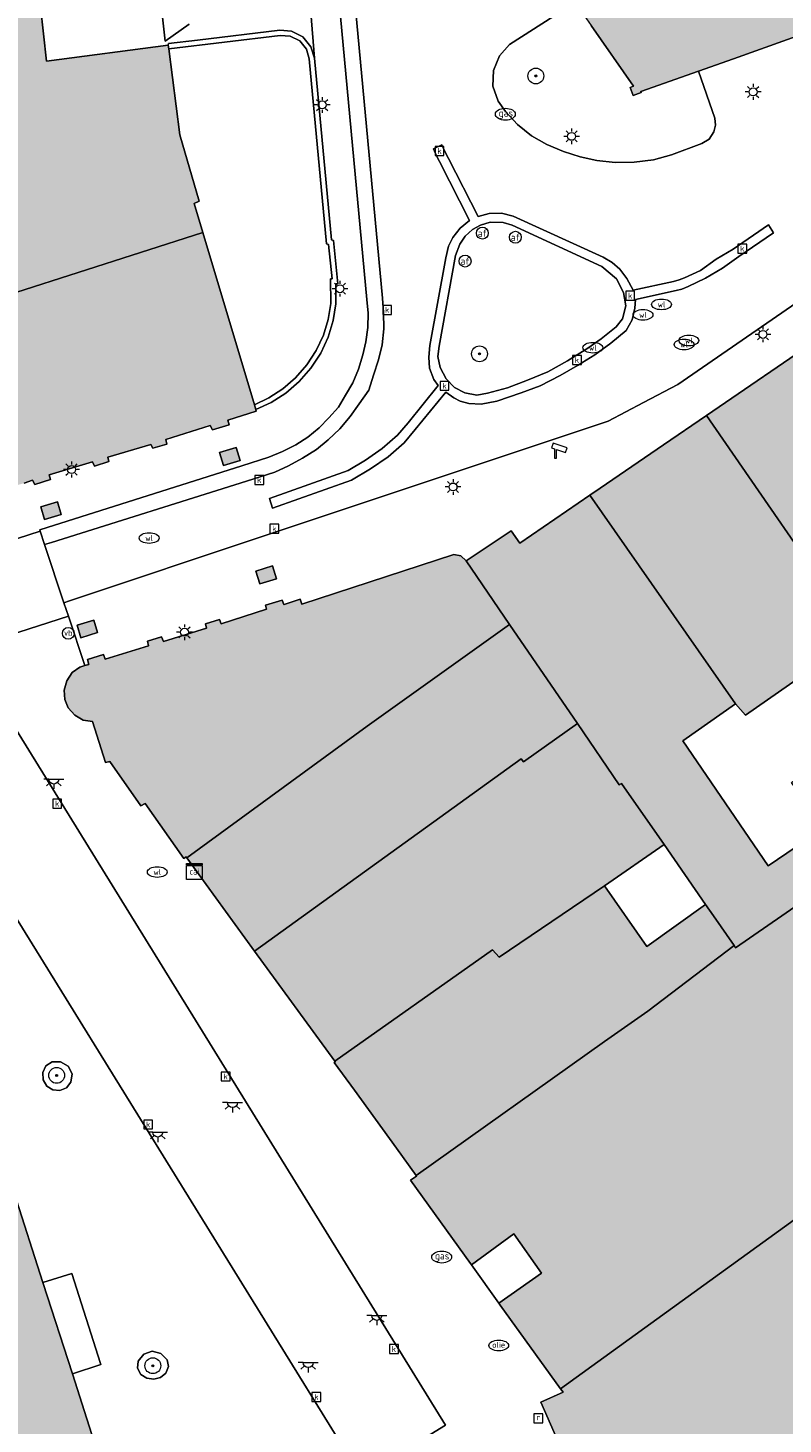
# Model space of a CAD drawing. Header units: metres. Extents: x 196496 to 197479, y 355139 to 356324.
# Tile 117 of 144: x 197079 to 197117, y 356110 to 356181. Entities that reach past the tile are written whole.
import ezdxf
from ezdxf.enums import TextEntityAlignment as Align

# ---------------------------------------------------------------- set-up
doc = ezdxf.new("R2010")
doc.units = ezdxf.units.M
doc.layers.get('0').update_dxf_attribs({"color": 252, "lineweight": 18})
for name, color, linetype, lineweight in [('B-WE-GR-BEPLANTING_CULTUUR_VASTE PLANTENVAK-GV', 252, 'Continuous', 18), ('B-WE-GR-BOOM-S', 252, 'Continuous', 18), ('B-WE-IE-MEUBILAIR_WEGMEUBILAIR-GV', 252, 'Continuous', 18), ('B-WE-IE-MEUBILAIR_WEGMEUBILAIR-S', 252, 'Continuous', 18), ('B-WE-IE-TERREINAFSCHEIDING_KUNSTMATIG_MUUR-GV', 252, 'Continuous', 18), ('B-WE-KL-BRANDSTOF_PUT-S', 252, 'Continuous', 18), ('B-WE-KL-DATA-S', 252, 'Continuous', 18), ('B-WE-KL-ET_LS_OV_LICHTMAST-S', 252, 'Continuous', 18), ('B-WE-KL-ET_LS_OV_LICHTPUNT-S', 252, 'Continuous', 18), ('B-WE-KL-GAS_PUT-S', 252, 'Continuous', 18), ('B-WE-KL-WATER-S', 252, 'Continuous', 18), ('B-WE-OG-BEBOUWING-GV', 252, 'Continuous', 18), ('B-WE-OG-TERREIN_ERF-GV', 252, 'Continuous', 18), ('B-WE-RI-GWA_KOLK-S', 252, 'Continuous', 18), ('B-WE-RI-GWA_RIOOLPUT-S', 252, 'Continuous', 18), ('B-WE-VH-ONVERHARD-GV', 252, 'Continuous', 18), ('B-WE-VH-VERHARDING_OPEN-GV', 252, 'Continuous', 18), ('B-WE-VH-VERHARDING_SIERBESTRATING-GV', 252, 'Continuous', 18), ('B-WE-VH-VERHARDING_STRAATBAKSTEEN-GV', 252, 'Continuous', 18), ('B-WE-VW-AFSLUITPAAL-S', 252, 'Continuous', 18)]:
    doc.layers.add(name, color=color, linetype=linetype, lineweight=lineweight)
doc.layers.add('X-XX-AL-PRESENTATIE_GEBOUW3-V', color=7, linetype='Continuous', lineweight=18, true_color=0xf0f0f0)
doc.styles.add('NLCS-ISO', font='NLCS-ISO.ttf')

# ---------------------------------------------------------------- blocks, each defined once
blk = doc.blocks.new('SKL-DATA_SIGNAAL_CAIKAST-SO')
at = {"color": 0, "linetype": 'ByBlock', "lineweight": 18}
for points in [[(-2, 2), (2, 2), (2, 1.68), (-2, 1.68)], [(-2, 1.52), (2, 1.52), (2, -2), (-2, -2)]]:
    blk.add_lwpolyline(points, close=True, dxfattribs=at)
at = {"color": 0, "linetype": 'ByBlock', "lineweight": 18, "style": 'NLCS-ISO'}
blk.add_text('cai', height=1.5, dxfattribs=at).set_placement((0, 0), align=Align.MIDDLE_CENTER)
blk = doc.blocks.new('SKL-ET_OV_LICHTMAST-SO')
at = {"color": 0, "linetype": 'ByBlock', "lineweight": 18}
for points in [[(-1.25, 0), (-2, 0)], [(-1.41, 1.41), (-0.88, 0.88)], [(0, 2), (0, 1.25)], [(0.88, 0.88), (1.41, 1.41)], [(2, 0), (1.25, 0)], [(-1.41, -1.41), (-0.88, -0.88)], [(0, -1.25), (0, -2)], [(0.88, -0.88), (1.41, -1.41)]]:
    blk.add_lwpolyline(points, dxfattribs=at)
blk.add_circle((0, 0), 1, dxfattribs=at)
blk = doc.blocks.new('SIE-WEG_PAAL_VERKEERSBORD-SO')
at = {"color": 0, "linetype": 'ByBlock', "lineweight": 18}
blk.add_circle((0, 0), 1.5, dxfattribs=at)
at = {"color": 0, "linetype": 'ByBlock', "lineweight": 18, "style": 'NLCS-ISO'}
blk.add_text('vb', height=1.5, dxfattribs=at).set_placement((0, 0.13), align=Align.MIDDLE_CENTER)
blk = doc.blocks.new('SVW-AFSLUITPAAL-SO')
at = {"lineweight": 18}
blk.add_circle((0, 0), 1.5, dxfattribs=at)
at = {"lineweight": 18, "style": 'NLCS-ISO'}
blk.add_text('af', height=1.8, dxfattribs=at).set_placement((0, 0), align=Align.MIDDLE_CENTER)
blk = doc.blocks.new('SRI-KOLK-SO')
at = {"color": 0, "linetype": 'ByBlock', "lineweight": 18}
blk.add_lwpolyline([(-1.125, -1.125), (1.125, -1.125), (1.125, 1.125), (-1.125, 1.125)], close=True, dxfattribs=at)
at = {"color": 0, "linetype": 'ByBlock', "lineweight": 18, "style": 'NLCS-ISO'}
blk.add_text('k', height=1.5, dxfattribs=at).set_placement((0, 0), align=Align.MIDDLE_CENTER)
blk = doc.blocks.new('SKL-BENZINEPUT_OLIEPUT-SO')
at = {"color": 0, "linetype": 'ByBlock', "lineweight": 18}
blk.add_ellipse((0, 0), major_axis=(2.5, 0), ratio=0.54, dxfattribs=at)
at = {"color": 0, "linetype": 'ByBlock', "lineweight": 18, "style": 'NLCS-ISO'}
blk.add_text('olie', height=1.5, dxfattribs=at).set_placement((0, 0.16), align=Align.MIDDLE_CENTER)
blk = doc.blocks.new('SRI-PUT_INSPECTIEPUT_RIOOLPUT-SO')
at = {"color": 0, "linetype": 'ByBlock', "lineweight": 18}
blk.add_lwpolyline([(-1.12, -1.12), (1.12, -1.12), (1.12, 1.12), (-1.12, 1.12)], close=True, dxfattribs=at)
at = {"color": 0, "linetype": 'ByBlock', "lineweight": 18, "style": 'NLCS-ISO'}
blk.add_text('r', height=1.5, dxfattribs=at).set_placement((0, 0.28), align=Align.MIDDLE_CENTER)
blk = doc.blocks.new('SKL-WATER_WATERLEIDINGPUT-SO')
at = {"color": 0, "linetype": 'ByBlock', "lineweight": 18}
blk.add_ellipse((0, 0), major_axis=(2.5, 0), ratio=0.54, dxfattribs=at)
at = {"color": 0, "linetype": 'ByBlock', "lineweight": 18, "style": 'NLCS-ISO'}
blk.add_text('wl', height=1.5, dxfattribs=at).set_placement((0, 0), align=Align.MIDDLE_CENTER)
blk = doc.blocks.new('SKL-GAS_PUT-SO')
at = {"color": 0, "linetype": 'ByBlock', "lineweight": 18}
blk.add_ellipse((0, 0), major_axis=(2.5, 0), ratio=0.601255, dxfattribs=at)
at = {"color": 0, "linetype": 'ByBlock', "lineweight": 18, "style": 'NLCS-ISO'}
blk.add_text('gas', height=1.8, dxfattribs=at).set_placement((0.12, 0.3), align=Align.MIDDLE_CENTER)
blk = doc.blocks.new('SIE-WEG_CAMERA-SO')
at = {"color": 0, "linetype": 'ByBlock', "lineweight": 18}
blk.add_lwpolyline([(-1.22, 0.41), (-1.22, -1.92), (-0.72, -1.92), (-0.72, 0.25), (1.55, -0.53), (1.95, 0.66), (-1.6, 1.86), (-2, 0.68)], close=True, dxfattribs=at)
blk = doc.blocks.new('SKL-ET_OV_LICHTPUNT-SO')
at = {"color": 0, "linetype": 'ByBlock', "lineweight": 18}
for points in [[(-1.25, 0), (-2.5, 0)], [(1.25, 0), (2.5, 0)], [(-0.92, -0.85), (-1.83, -1.7)], [(0, -1.25), (0, -2.5)], [(0.92, -0.85), (1.83, -1.7)]]:
    blk.add_lwpolyline(points, dxfattribs=at)
blk.add_lwpolyline([(0, 0), (1.25, 0, -1), (-1.25, 0)], format="xyb", close=True, dxfattribs=at)
blk = doc.blocks.new('SGR-BOOM_01-SO')
at = {"linetype": 'ByBlock', "lineweight": 18}
h = blk.add_hatch(color=0, dxfattribs=at)
h.dxf.hatch_style = 1
edge = h.paths.add_edge_path()
edge.add_arc((0, 0), 0.25, 0, 360)
at = {"color": 0, "linetype": 'ByBlock', "lineweight": 18}
for radius in [2, 0.25]:
    blk.add_circle((0, 0), radius, dxfattribs=at)

msp = doc.modelspace()

# ---------------------------------------------------------------- hatches: boundary and pattern name
at = {"layer": 'X-XX-AL-PRESENTATIE_GEBOUW3-V'}
for points in [[(197085.651, 356180.066), (197079.495, 356179.269), (197079.2, 356182.013), (197081.258, 356182.194), (197081.18, 356184.218), (197081.384, 356184.207), (197082.002, 356184.211), (197082.665, 356184.378), (197083.307, 356184.737), (197083.848, 356185.278), (197083.976, 356185.512), (197084.216, 356185.948), (197084.381, 356186.666), (197084.374, 356186.848), (197084.356, 356187.349), (197084.187, 356187.943), (197085.23, 356187.974), (197085.764, 356188.152), (197086.261, 356188.442), (197086.687, 356188.829), (197087.017, 356189.285), (197087.359, 356190.271), (197087.31, 356191.314), (197087.122, 356191.845), (197086.824, 356192.336), (197086.43, 356192.755), (197085.968, 356193.077), (197084.976, 356193.402), (197084.174, 356193.366), (197084.227, 356193.493), (197084.458, 356194.256), (197084.435, 356195.095), (197084.142, 356195.882), (197083.643, 356196.504), (197082.978, 356196.941), (197082.166, 356197.158), (197081.328, 356197.101), (197080.591, 356196.799), (197080.458, 356199.2), (197076.397, 356199.101), (197076.307, 356199.398), (197076.058, 356199.322), (197075.401, 356201.491), (197075.65, 356201.566), (197075.54, 356201.93), (197075.226, 356202.139), (197075.199, 356202.157), (197075.06, 356201.949), (197073.265, 356203.142), (197073.403, 356203.35), (197073.062, 356203.577), (197072.652, 356203.563), (197072.66, 356203.318), (197070.528, 356203.247), (197070.52, 356203.492), (197070.11, 356203.478), (197069.846, 356203.269), (197070.001, 356203.073), (197068.105, 356201.64), (197067.932, 356201.831), (197067.703, 356201.622), (197067.592, 356201.307), (197067.816, 356201.241), (197067.297, 356199.147), (197067.052, 356199.202), (197066.96, 356198.844), (197063.915, 356198.737), (197063.906, 356199.126), (197063.206, 356199.11), (197063.215, 356198.72), (197060.155, 356198.686), (197060.147, 356199.036), (197058.947, 356199.007), (197058.956, 356198.618), (197055.748, 356198.505), (197055.738, 356198.93), (197054.808, 356198.908), (197054.818, 356198.483), (197051.528, 356198.479), (197051.511, 356199.319), (197051.443, 356199.318), (197048.942, 356199.276), (197043.433, 356199.185), (197043.458, 356199.712), (197042.138, 356199.689), (197042.145, 356199.29), (197041.865, 356199.285), (197041.866, 356199.215), (197038.133, 356199.221), (197038.122, 356199.289), (197037.832, 356199.281), (197037.82, 356199.67), (197036.198, 356199.622), (197036.232, 356198.806), (197036.267, 356197.971), (197036.651, 356197.994), (197036.663, 356197.704), (197036.733, 356197.707), (197036.859, 356194.63), (197036.789, 356194.627), (197036.8, 356194.357), (197033.319, 356194.318), (197033.336, 356194.588), (197032.405, 356194.561), (197031.878, 356194.546), (197031.848, 356194.817), (197030.552, 356194.76), (197030.564, 356193.741), (197030.994, 356193.746), (197030.997, 356193.526), (197031.217, 356193.529), (197031.505, 356185.415), (197031.295, 356185.404), (197031.292, 356185.188), (197030.862, 356185.158), (197030.887, 356184.149), (197032.178, 356184.229), (197032.141, 356184.54), (197033.559, 356184.62), (197033.546, 356184.894), (197037.149, 356185.09), (197037.306, 356181.196), (197036.902, 356181.166), (197036.962, 356179.672), (197037.252, 356179.678), (197037.596, 356179.685), (197038.466, 356179.704), (197038.44, 356180.079), (197043.023, 356180.224), (197043.038, 356179.792), (197044.216, 356179.854), (197044.212, 356180.341), (197049.782, 356180.386), (197049.773, 356180.221), (197051.475, 356180.265), (197051.482, 356180.032), (197052.565, 356180.059), (197052.548, 356181.355), (197055.477, 356181.437), (197055.488, 356181.048), (197056.448, 356181.075), (197056.437, 356181.465), (197059.616, 356181.554), (197059.627, 356181.164), (197060.836, 356181.198), (197060.825, 356181.588), (197064.044, 356181.679), (197064.055, 356181.289), (197064.754, 356181.309), (197064.743, 356181.699), (197067.786, 356181.65), (197067.84, 356181.396), (197068.094, 356181.481), (197068.81, 356179.461), (197068.573, 356179.35), (197068.692, 356179.057), (197069.036, 356178.825), (197069.173, 356179.028), (197070.939, 356177.839), (197070.802, 356177.636), (197071.193, 356177.405), (197071.613, 356177.411), (197071.609, 356177.661), (197073.779, 356177.694), (197073.783, 356177.444), (197074.203, 356177.451), (197074.512, 356177.692), (197074.367, 356177.883), (197076.086, 356179.19), (197076.357, 356178.859), (197076.4, 356178.5), (197077.076, 356172.894), (197077.39, 356170.289), (197077.44, 356169.871), (197077.231, 356169.803), (197077.954, 356167.587), (197087.392, 356170.612), (197086.952, 356172.081), (197087.21, 356172.203), (197086.225, 356175.551), (197085.674, 356179.888)], [(197124.824, 356193.897), (197116.714, 356188.354), (197107.208, 356181.858), (197107.161, 356181.931), (197106.634, 356181.573), (197106.997, 356181.054), (197109.139, 356177.997), (197108.97, 356177.937), (197109.114, 356177.532), (197109.519, 356177.676), (197109.499, 356177.732), (197112.406, 356178.752), (197114.181, 356179.375), (197120.996, 356181.813), (197121.091, 356181.606), (197121.734, 356181.829), (197121.571, 356182.07), (197124.385, 356183.066), (197124.576, 356182.783), (197125.2, 356183.004), (197125.009, 356183.286), (197127.808, 356184.277), (197128, 356183.995), (197128.66, 356184.228), (197128.523, 356184.429), (197128.469, 356184.509), (197129.498, 356186.69)], [(197088.731, 356160.901), (197088.659, 356161.139), (197090.093, 356161.59), (197090.068, 356161.674), (197089.993, 356161.925), (197087.392, 356170.612), (197077.954, 356167.587), (197077.969, 356167.542), (197076.587, 356167.108), (197075.901, 356165.788), (197076.011, 356165.432), (197076.067, 356165.249), (197076.607, 356163.494), (197076.251, 356163.391), (197077.633, 356158.873), (197077.806, 356158.308), (197077.895, 356158.021), (197077.951, 356157.837), (197078.369, 356157.97), (197078.802, 356158.107), (197078.917, 356157.892), (197079.7, 356158.157), (197079.635, 356158.377), (197081.822, 356159.045), (197081.92, 356158.816), (197082.649, 356159.058), (197082.594, 356159.273), (197084.763, 356159.923), (197084.862, 356159.724), (197085.582, 356159.937), (197085.524, 356160.169), (197087.76, 356160.866), (197087.885, 356160.654)], [(197112.816, 356161.381), (197120.508, 356150.238), (197122.99, 356151.968), (197126.295, 356154.272), (197124.339, 356156.964), (197122.506, 356159.602), (197118.616, 356165.351)], [(197120.508, 356150.238), (197112.816, 356161.381), (197110.642, 356159.893), (197107.445, 356157.704), (197106.936, 356157.356), (197114.281, 356146.824), (197114.792, 356146.253)], [(197089.276, 356159.112), (197089.077, 356159.763), (197088.236, 356159.505), (197088.435, 356158.855)], [(197079.21, 356156.769), (197079.407, 356156.128), (197080.248, 356156.386), (197080.052, 356157.027)], [(197110.672, 356139.731), (197112.761, 356136.708), (197113.163, 356136.126), (197114.206, 356134.625), (197114.287, 356134.509), (197117.539, 356136.775), (197120.049, 356138.626), (197118.713, 356140.54), (197115.934, 356138.643), (197111.617, 356144.966), (197114.281, 356146.824), (197106.936, 356157.356), (197103.394, 356154.931), (197102.95, 356155.564), (197100.691, 356154.038), (197102.878, 356150.831), (197106.313, 356145.831), (197108.414, 356142.732), (197108.523, 356142.808)], [(197086.578, 356139.052), (197095.687, 356145.694), (197102.878, 356150.831), (197100.691, 356154.038), (197100.415, 356154.29), (197100.056, 356154.366), (197092.393, 356151.857), (197092.313, 356152.115), (197091.499, 356151.848), (197091.479, 356151.841), (197091.393, 356152.056), (197090.56, 356151.805), (197090.615, 356151.602), (197088.314, 356150.864), (197088.239, 356151.086), (197087.528, 356150.863), (197087.58, 356150.65), (197085.403, 356149.967), (197085.301, 356150.201), (197084.596, 356149.997), (197084.65, 356149.759), (197082.465, 356149.089), (197082.376, 356149.31), (197081.576, 356149.062), (197081.64, 356148.815), (197081.445, 356148.756), (197081.181, 356148.677), (197080.803, 356148.402), (197080.52, 356147.996), (197080.39, 356147.518), (197080.421, 356147.052), (197080.599, 356146.619), (197080.927, 356146.248), (197081.36, 356146.009), (197081.821, 356145.929), (197082.482, 356143.859), (197082.697, 356143.92), (197084.269, 356141.674), (197084.479, 356141.795), (197086.442, 356139.026), (197086.544, 356139.099)], [(197090.906, 356153.786), (197090.064, 356153.529), (197090.263, 356152.878), (197091.105, 356153.136)], [(197081.044, 356150.794), (197081.238, 356150.163), (197082.079, 356150.421), (197081.886, 356151.052)], [(197090.008, 356134.346), (197103.469, 356144.056), (197103.581, 356143.903), (197106.313, 356145.831), (197102.878, 356150.831), (197095.687, 356145.694), (197086.578, 356139.052)], [(197110.672, 356139.731), (197108.523, 356142.808), (197108.414, 356142.732), (197106.313, 356145.831), (197103.581, 356143.903), (197103.469, 356144.056), (197090.008, 356134.346), (197094.052, 356128.798), (197102.022, 356134.411), (197102.354, 356134.045), (197107.676, 356137.641)], [(197079.338, 356117.577), (197079.321, 356117.63), (197077.851, 356122.202), (197077.434, 356122.072), (197075.97, 356126.612), (197076.385, 356126.763), (197074.908, 356131.337), (197074.493, 356131.218), (197071.556, 356140.392), (197067.397, 356139.039), (197067.119, 356138.949), (197066.756, 356140.008), (197066.848, 356140.046), (197066.732, 356140.427), (197066.623, 356140.391), (197066.434, 356140.934), (197066.348, 356140.907), (197041.55, 356132.937), (197041.786, 356132.249), (197032.455, 356129.225), (197032.239, 356129.96), (197025.379, 356127.75), (197020.801, 356126.275), (197009.804, 356122.733), (197009.976, 356122.185), (197007.882, 356121.517), (197017.61, 356091.342), (197017.785, 356091.399), (197029.294, 356055.539), (197029.854, 356053.795), (197035.533, 356055.618), (197037.717, 356056.319), (197039.91, 356057.023), (197041.973, 356057.685), (197043.117, 356058.052), (197045.246, 356058.736), (197047.454, 356059.444), (197049.543, 356060.115), (197052.826, 356061.169), (197052.813, 356061.211), (197047.728, 356077.054), (197046.055, 356082.267), (197067.856, 356089.295), (197067.842, 356089.339), (197086.522, 356095.219), (197083.715, 356103.919), (197083.301, 356103.824), (197081.841, 356108.339), (197082.264, 356108.477), (197080.807, 356113.008), (197080.79, 356113.061)], [(197113.163, 356136.126), (197112.761, 356136.708), (197109.807, 356134.588), (197107.676, 356137.641), (197102.354, 356134.045), (197102.022, 356134.411), (197094.052, 356128.798), (197094.082, 356128.757), (197094.028, 356128.732), (197095.041, 356127.333), (197097.163, 356124.403), (197098.161, 356123.025), (197107.666, 356129.792), (197109.854, 356131.317), (197114.206, 356134.625)], [(197120.377, 356122.727), (197124.999, 356126.096), (197117.539, 356136.775), (197114.287, 356134.509), (197114.206, 356134.625), (197109.854, 356131.317), (197107.666, 356129.792), (197098.161, 356123.025), (197098.186, 356122.99), (197097.87, 356122.788), (197100.897, 356118.584), (197100.947, 356118.514), (197103.093, 356120.072), (197104.495, 356118.102), (197102.342, 356116.577), (197102.409, 356116.484), (197105.455, 356112.252), (197120.216, 356122.935)], [(197129.258, 356090.584), (197124.455, 356101.495), (197126.469, 356102.383), (197124.592, 356106.663), (197124.419, 356106.585), (197119.576, 356117.634), (197122.539, 356119.74), (197120.377, 356122.727), (197120.216, 356122.935), (197105.455, 356112.252), (197105.578, 356112.081), (197104.462, 356111.577), (197111.299, 356096.001), (197109.481, 356095.18), (197121.805, 356067.17), (197129.401, 356070.46), (197136.684, 356075.381), (197136.566, 356075.555), (197136.016, 356076.366), (197137.01, 356077.039), (197135.395, 356079.424), (197137.448, 356080.815), (197137.73, 356081.005), (197135.51, 356084.175), (197136.067, 356084.587), (197135.518, 356085.412), (197135.238, 356085.229), (197132.587, 356089.171), (197130.742, 356087.957), (197130.599, 356087.806), (197130.097, 356088.678)]]:
    msp.add_hatch(color=256, dxfattribs=at).paths.add_polyline_path(points)

# ---------------------------------------------------------------- linework, layer by layer
at = {"layer": 'B-WE-GR-BEPLANTING_CULTUUR_VASTE PLANTENVAK-GV', "flags": 128}
msp.add_lwpolyline([(197106.735, 356182.59), (197102.876, 356180.096), (197102.363, 356179.526), (197102.062, 356178.796), (197102.025, 356178.004), (197102.3, 356177.243), (197102.674, 356176.728), (197103.273, 356176.066), (197103.977, 356175.498), (197104.761, 356175.051), (197105.597, 356174.698), (197106.442, 356174.433), (197107.278, 356174.25), (197108.212, 356174.148), (197109.17, 356174.156), (197110.146, 356174.285), (197111.047, 356174.541), (197112.581, 356175.109), (197112.947, 356175.325), (197113.192, 356175.688), (197113.274, 356176.036), (197113.235, 356176.39), (197112.406, 356178.752), (197109.499, 356177.732), (197109.519, 356177.676), (197109.114, 356177.532), (197108.97, 356177.937), (197109.139, 356177.997), (197106.997, 356181.054)], dxfattribs=at)
msp.add_lwpolyline([(197107.536, 356168.892), (197103.009, 356170.986), (197102.558, 356171.121), (197101.905, 356171.135), (197101.408, 356170.977), (197101, 356170.76), (197100.637, 356170.423), (197100.359, 356170.018), (197100.152, 356169.448), (197099.326, 356164.882), (197099.261, 356164.348), (197099.366, 356163.793), (197099.675, 356163.23), (197100.099, 356162.799), (197100.617, 356162.519), (197101.231, 356162.397), (197101.769, 356162.503), (197102.78, 356162.776), (197103.774, 356163.155), (197104.806, 356163.584), (197105.8, 356164.137), (197106.835, 356164.779), (197107.502, 356165.248), (197108.251, 356165.856), (197108.57, 356166.258), (197108.741, 356166.908), (197108.622, 356167.594), (197108.266, 356168.27)], close=True, dxfattribs=at)
at = {"layer": 'B-WE-IE-MEUBILAIR_WEGMEUBILAIR-GV', "flags": 128}
for points in [[(197079.309, 356128.218), (197079.336, 356127.852), (197079.522, 356127.536), (197079.823, 356127.344), (197080.178, 356127.315), (197080.506, 356127.453), (197080.735, 356127.726), (197080.796, 356128.16), (197080.59, 356128.546), (197080.214, 356128.755), (197079.784, 356128.751), (197079.468, 356128.555)], [(197084.131, 356113.66), (197084.094, 356113.3), (197084.268, 356112.982), (197084.568, 356112.795), (197084.918, 356112.745), (197085.249, 356112.836), (197085.518, 356113.05), (197085.661, 356113.378), (197085.591, 356113.728), (197085.276, 356114.046), (197084.84, 356114.15), (197084.415, 356114.007)]]:
    msp.add_lwpolyline(points, close=True, dxfattribs=at)
at = {"layer": 'B-WE-IE-TERREINAFSCHEIDING_KUNSTMATIG_MUUR-GV', "flags": 128}
for points in [[(197085.674, 356179.888), (197091.304, 356180.561), (197091.801, 356180.527), (197092.283, 356180.282), (197092.625, 356179.862), (197092.764, 356179.384), (197093.64, 356170.037), (197093.743, 356170.006), (197093.927, 356168.275), (197093.842, 356168.27), (197093.853, 356167.03), (197093.722, 356166.227), (197093.476, 356165.427), (197093.116, 356164.653), (197092.646, 356163.931), (197092.079, 356163.282), (197091.433, 356162.724), (197090.73, 356162.27), (197089.993, 356161.925), (197090.068, 356161.674), (197090.84, 356162.033), (197091.578, 356162.508), (197092.256, 356163.091), (197092.851, 356163.771), (197093.343, 356164.528), (197093.721, 356165.339), (197093.977, 356166.177), (197094.113, 356167.018), (197094.104, 356168.024), (197094.214, 356168.03), (197093.983, 356170.206), (197093.882, 356170.236), (197093.022, 356179.415), (197092.853, 356179.986), (197092.443, 356180.486), (197091.866, 356180.778), (197091.272, 356180.819), (197087.131, 356180.324), (197085.656, 356180.148), (197085.651, 356180.066)], [(197085.674, 356179.888), (197086.225, 356175.551), (197087.21, 356172.203), (197086.952, 356172.081), (197087.392, 356170.612), (197089.993, 356161.925), (197090.73, 356162.27), (197091.433, 356162.724), (197092.079, 356163.282), (197092.646, 356163.931), (197093.116, 356164.653), (197093.476, 356165.427), (197093.722, 356166.227), (197093.853, 356167.03), (197093.842, 356168.27), (197093.927, 356168.275), (197093.743, 356170.006), (197093.64, 356170.037), (197092.764, 356179.384), (197092.625, 356179.862), (197092.283, 356180.282), (197091.801, 356180.527), (197091.304, 356180.561)]]:
    msp.add_lwpolyline(points, close=True, dxfattribs=at)
at = {"layer": 'B-WE-OG-BEBOUWING-GV', "flags": 128}
for points in [[(197116.714, 356188.354), (197107.208, 356181.858), (197107.161, 356181.931), (197106.634, 356181.573), (197106.997, 356181.054), (197109.139, 356177.997), (197108.97, 356177.937), (197109.114, 356177.532), (197109.519, 356177.676), (197109.499, 356177.732), (197112.406, 356178.752), (197114.181, 356179.375), (197120.996, 356181.813)], [(197077.954, 356167.587), (197087.392, 356170.612), (197086.952, 356172.081), (197087.21, 356172.203), (197086.225, 356175.551), (197085.674, 356179.888), (197085.651, 356180.066), (197079.495, 356179.269), (197079.2, 356182.013)], [(197078.369, 356157.97), (197078.802, 356158.107), (197078.917, 356157.892), (197079.7, 356158.157), (197079.635, 356158.377), (197081.822, 356159.045), (197081.92, 356158.816), (197082.649, 356159.058), (197082.594, 356159.273), (197084.763, 356159.923), (197084.862, 356159.724), (197085.582, 356159.937), (197085.524, 356160.169), (197087.76, 356160.866), (197087.885, 356160.654), (197088.731, 356160.901), (197088.659, 356161.139), (197090.093, 356161.59), (197090.068, 356161.674), (197089.993, 356161.925), (197087.392, 356170.612), (197077.954, 356167.587)], [(197120.216, 356122.935), (197105.455, 356112.252), (197105.578, 356112.081), (197104.462, 356111.577), (197111.299, 356096.001), (197109.481, 356095.18), (197121.805, 356067.17)], [(197082.264, 356108.477), (197080.807, 356113.008), (197080.79, 356113.061), (197079.338, 356117.577), (197079.321, 356117.63), (197077.851, 356122.202)]]:
    msp.add_lwpolyline(points, dxfattribs=at)
for points in [[(197112.816, 356161.381), (197120.508, 356150.238), (197122.99, 356151.968), (197126.295, 356154.272), (197124.339, 356156.964), (197122.506, 356159.602), (197118.616, 356165.351)], [(197120.508, 356150.238), (197112.816, 356161.381), (197110.642, 356159.893), (197107.445, 356157.704), (197106.936, 356157.356), (197114.281, 356146.824), (197114.792, 356146.253)], [(197089.276, 356159.112), (197089.077, 356159.763), (197088.236, 356159.505), (197088.435, 356158.855)], [(197079.21, 356156.769), (197079.407, 356156.128), (197080.248, 356156.386), (197080.052, 356157.027)], [(197110.672, 356139.731), (197112.761, 356136.708), (197113.163, 356136.126), (197114.206, 356134.625), (197114.287, 356134.509), (197117.539, 356136.775), (197120.049, 356138.626), (197118.713, 356140.54), (197115.934, 356138.643), (197111.617, 356144.966), (197114.281, 356146.824), (197106.936, 356157.356), (197103.394, 356154.931), (197102.95, 356155.564), (197100.691, 356154.038), (197102.878, 356150.831), (197106.313, 356145.831), (197108.414, 356142.732), (197108.523, 356142.808)], [(197086.578, 356139.052), (197095.687, 356145.694), (197102.878, 356150.831), (197100.691, 356154.038), (197100.415, 356154.29), (197100.056, 356154.366), (197092.393, 356151.857), (197092.313, 356152.115), (197091.499, 356151.848), (197091.479, 356151.841), (197091.393, 356152.056), (197090.56, 356151.805), (197090.615, 356151.602), (197088.314, 356150.864), (197088.239, 356151.086), (197087.528, 356150.863), (197087.58, 356150.65), (197085.403, 356149.967), (197085.301, 356150.201), (197084.596, 356149.997), (197084.65, 356149.759), (197082.465, 356149.089), (197082.376, 356149.31), (197081.576, 356149.062), (197081.64, 356148.815), (197081.445, 356148.756), (197081.181, 356148.677), (197080.803, 356148.402), (197080.52, 356147.996), (197080.39, 356147.518), (197080.421, 356147.052), (197080.599, 356146.619), (197080.927, 356146.248), (197081.36, 356146.009), (197081.821, 356145.929), (197082.482, 356143.859), (197082.697, 356143.92), (197084.269, 356141.674), (197084.479, 356141.795), (197086.442, 356139.026), (197086.544, 356139.099)], [(197090.906, 356153.786), (197090.064, 356153.529), (197090.263, 356152.878), (197091.105, 356153.136)], [(197081.044, 356150.794), (197081.238, 356150.163), (197082.079, 356150.421), (197081.886, 356151.052)], [(197090.008, 356134.346), (197103.469, 356144.056), (197103.581, 356143.903), (197106.313, 356145.831), (197102.878, 356150.831), (197095.687, 356145.694), (197086.578, 356139.052)], [(197110.672, 356139.731), (197108.523, 356142.808), (197108.414, 356142.732), (197106.313, 356145.831), (197103.581, 356143.903), (197103.469, 356144.056), (197090.008, 356134.346), (197094.052, 356128.798), (197102.022, 356134.411), (197102.354, 356134.045), (197107.676, 356137.641)], [(197113.163, 356136.126), (197112.761, 356136.708), (197109.807, 356134.588), (197107.676, 356137.641), (197102.354, 356134.045), (197102.022, 356134.411), (197094.052, 356128.798), (197094.082, 356128.757), (197094.028, 356128.732), (197095.041, 356127.333), (197097.163, 356124.403), (197098.161, 356123.025), (197107.666, 356129.792), (197109.854, 356131.317), (197114.206, 356134.625)], [(197120.377, 356122.727), (197124.999, 356126.096), (197117.539, 356136.775), (197114.287, 356134.509), (197114.206, 356134.625), (197109.854, 356131.317), (197107.666, 356129.792), (197098.161, 356123.025), (197098.186, 356122.99), (197097.87, 356122.788), (197100.897, 356118.584), (197100.947, 356118.514), (197103.093, 356120.072), (197104.495, 356118.102), (197102.342, 356116.577), (197102.409, 356116.484), (197105.455, 356112.252), (197120.216, 356122.935)]]:
    msp.add_lwpolyline(points, close=True, dxfattribs=at)
at = {"layer": 'B-WE-OG-TERREIN_ERF-GV', "flags": 128}
for points in [[(197122.99, 356151.968), (197120.508, 356150.238), (197114.792, 356146.253), (197114.281, 356146.824), (197111.617, 356144.966), (197115.934, 356138.643), (197118.713, 356140.54), (197117.102, 356142.849), (197122.669, 356146.731), (197125.333, 356148.588), (197128.647, 356150.899), (197126.799, 356153.549), (197126.295, 356154.272)], [(197107.676, 356137.641), (197109.807, 356134.588), (197112.761, 356136.708), (197110.672, 356139.731)], [(197102.342, 356116.577), (197104.495, 356118.102), (197103.093, 356120.072), (197100.947, 356118.514)]]:
    msp.add_lwpolyline(points, close=True, dxfattribs=at)
at = {"layer": 'B-WE-VH-ONVERHARD-GV', "flags": 128}
for points in [[(197079.309, 356128.218), (197079.336, 356127.852), (197079.522, 356127.536), (197079.823, 356127.344), (197080.178, 356127.315), (197080.506, 356127.453), (197080.735, 356127.726), (197080.796, 356128.16), (197080.59, 356128.546), (197080.214, 356128.755), (197079.784, 356128.751), (197079.468, 356128.555)], [(197084.131, 356113.66), (197084.094, 356113.3), (197084.268, 356112.982), (197084.568, 356112.795), (197084.918, 356112.745), (197085.249, 356112.836), (197085.518, 356113.05), (197085.661, 356113.378), (197085.591, 356113.728), (197085.276, 356114.046), (197084.84, 356114.15), (197084.415, 356114.007)]]:
    msp.add_lwpolyline(points, close=True, dxfattribs=at)
at = {"layer": 'B-WE-VH-VERHARDING_OPEN-GV', "flags": 128}
for points in [[(197069.443, 356152.399), (197079.178, 356155.547), (197079.159, 356155.603), (197079.532, 356155.721), (197089.36, 356158.839), (197090.731, 356159.274), (197091.418, 356159.561), (197092.082, 356159.893), (197092.695, 356160.281), (197093.259, 356160.762), (197093.756, 356161.265), (197094.247, 356161.805), (197094.596, 356162.4), (197094.962, 356163.034), (197095.252, 356163.709), (197095.471, 356164.434), (197095.629, 356165.097), (197095.724, 356165.82), (197095.738, 356166.535), (197095.678, 356167.228), (197092.763, 356198.515)], [(197092.763, 356198.515), (197095.678, 356167.228), (197095.738, 356166.535), (197095.724, 356165.82), (197095.629, 356165.097), (197095.471, 356164.434), (197095.252, 356163.709), (197094.962, 356163.034), (197094.596, 356162.4), (197094.247, 356161.805), (197093.756, 356161.265), (197093.259, 356160.762), (197092.695, 356160.281), (197092.082, 356159.893), (197091.418, 356159.561), (197090.731, 356159.274), (197089.36, 356158.839), (197079.532, 356155.721), (197079.159, 356155.603), (197079.178, 356155.547), (197079.405, 356154.865), (197079.761, 356154.977), (197089.596, 356158.067), (197091.02, 356158.514), (197091.726, 356158.833), (197092.426, 356159.224), (197093.137, 356159.657), (197093.72, 356160.158), (197094.308, 356160.712), (197094.836, 356161.321), (197095.286, 356161.964), (197095.775, 356162.649), (197096.005, 356163.419), (197096.267, 356164.193), (197096.449, 356164.95), (197096.523, 356165.757), (197096.518, 356166.575), (197096.466, 356167.293), (197093.557, 356198.545)], [(197086.698, 356181.135), (197085.485, 356180.279), (197085.27, 356182.241)], [(197085.27, 356182.241), (197085.485, 356180.279), (197086.698, 356181.135)], [(197092.838, 356181.715), (197093.022, 356179.415), (197093.882, 356170.236), (197093.983, 356170.206), (197094.214, 356168.03), (197094.104, 356168.024), (197094.113, 356167.018), (197093.977, 356166.177), (197093.721, 356165.339), (197093.343, 356164.528), (197092.851, 356163.771), (197092.256, 356163.091), (197091.578, 356162.508), (197090.84, 356162.033), (197090.068, 356161.674), (197090.093, 356161.59), (197088.659, 356161.139), (197088.731, 356160.901), (197087.885, 356160.654), (197087.76, 356160.866), (197085.524, 356160.169), (197085.582, 356159.937), (197084.862, 356159.724), (197084.763, 356159.923), (197082.594, 356159.273), (197082.649, 356159.058), (197081.92, 356158.816), (197081.822, 356159.045), (197079.635, 356158.377), (197079.7, 356158.157), (197078.917, 356157.892), (197078.802, 356158.107), (197078.369, 356157.97)], [(197079.2, 356182.013), (197079.495, 356179.269), (197085.651, 356180.066), (197085.656, 356180.148), (197087.131, 356180.324), (197091.272, 356180.819), (197091.866, 356180.778), (197092.443, 356180.486), (197092.853, 356179.986), (197093.022, 356179.415), (197092.838, 356181.715)]]:
    msp.add_lwpolyline(points, dxfattribs=at)
for points in [[(197089.077, 356159.763), (197089.276, 356159.112), (197088.435, 356158.855), (197088.236, 356159.505)], [(197079.407, 356156.128), (197079.21, 356156.769), (197080.052, 356157.027), (197080.248, 356156.386)], [(197063.216, 356145.657), (197064.978, 356146.224), (197080.611, 356151.253), (197080.385, 356151.929), (197079.405, 356154.865), (197079.178, 356155.547), (197069.443, 356152.399), (197066.408, 356151.417), (197062.972, 356150.306), (196981.394, 356124.11), (196982.92, 356119.87), (196988.36, 356121.617), (196990.447, 356122.287)], [(197077.761, 356145.843), (197073.516, 356143.203), (197095.402, 356107.807), (197099.651, 356110.422)], [(197080.807, 356113.008), (197082.238, 356113.485), (197082.221, 356113.538), (197080.776, 356118.083), (197079.321, 356117.63), (197079.338, 356117.577), (197080.79, 356113.061)]]:
    msp.add_lwpolyline(points, close=True, dxfattribs=at)
at = {"layer": 'B-WE-VH-VERHARDING_SIERBESTRATING-GV', "flags": 128}
msp.add_lwpolyline([(197126.586, 356173.42), (197111.369, 356162.941), (197109.643, 356162.039), (197107.857, 356161.099), (197090.446, 356155.287), (197080.667, 356152.023), (197080.385, 356151.929), (197080.611, 356151.253), (197081.445, 356148.756), (197081.64, 356148.815), (197081.576, 356149.062), (197082.376, 356149.31), (197082.465, 356149.089), (197084.65, 356149.759), (197084.596, 356149.997), (197085.301, 356150.201), (197085.403, 356149.967), (197087.58, 356150.65), (197087.528, 356150.863), (197088.239, 356151.086), (197088.314, 356150.864), (197090.615, 356151.602), (197090.56, 356151.805), (197091.393, 356152.056), (197091.479, 356151.841), (197091.499, 356151.848), (197092.313, 356152.115), (197092.393, 356151.857), (197100.056, 356154.366), (197100.415, 356154.29), (197100.691, 356154.038), (197102.95, 356155.564), (197103.394, 356154.931), (197106.936, 356157.356), (197107.445, 356157.704), (197110.642, 356159.893), (197112.816, 356161.381), (197118.616, 356165.351)], dxfattribs=at)
for points in [[(197091.105, 356153.136), (197090.263, 356152.878), (197090.064, 356153.529), (197090.906, 356153.786)], [(197081.238, 356150.163), (197081.044, 356150.794), (197081.886, 356151.052), (197082.079, 356150.421)]]:
    msp.add_lwpolyline(points, close=True, dxfattribs=at)
at = {"layer": 'B-WE-VH-VERHARDING_STRAATBAKSTEEN-GV', "flags": 128}
for points in [[(197093.557, 356198.545), (197096.466, 356167.293), (197096.518, 356166.575), (197096.523, 356165.757), (197096.449, 356164.95), (197096.267, 356164.193), (197096.005, 356163.419), (197095.775, 356162.649), (197095.286, 356161.964), (197094.836, 356161.321), (197094.308, 356160.712), (197093.72, 356160.158), (197093.137, 356159.657), (197092.426, 356159.224), (197091.726, 356158.833), (197091.02, 356158.514), (197089.596, 356158.067), (197079.761, 356154.977), (197079.405, 356154.865), (197080.385, 356151.929), (197080.667, 356152.023), (197090.446, 356155.287), (197107.857, 356161.099), (197109.643, 356162.039), (197111.369, 356162.941), (197126.586, 356173.42)], [(197120.996, 356181.813), (197114.181, 356179.375), (197112.406, 356178.752), (197113.235, 356176.39), (197113.274, 356176.036), (197113.192, 356175.688), (197112.947, 356175.325), (197112.581, 356175.109), (197111.047, 356174.541), (197110.146, 356174.285), (197109.17, 356174.156), (197108.212, 356174.148), (197107.278, 356174.25), (197106.442, 356174.433), (197105.597, 356174.698), (197104.761, 356175.051), (197103.977, 356175.498), (197103.273, 356176.066), (197102.674, 356176.728), (197102.3, 356177.243), (197102.025, 356178.004), (197102.062, 356178.796), (197102.363, 356179.526), (197102.876, 356180.096), (197106.735, 356182.59)], [(197111.299, 356096.001), (197104.462, 356111.577), (197105.578, 356112.081), (197105.455, 356112.252), (197102.409, 356116.484), (197102.342, 356116.577), (197100.947, 356118.514), (197100.897, 356118.584), (197097.87, 356122.788), (197098.186, 356122.99), (197098.161, 356123.025), (197097.163, 356124.403), (197095.041, 356127.333), (197094.028, 356128.732), (197094.082, 356128.757), (197094.052, 356128.798), (197090.008, 356134.346), (197086.578, 356139.052), (197086.544, 356139.099), (197086.442, 356139.026), (197084.479, 356141.795), (197084.269, 356141.674), (197082.697, 356143.92), (197082.482, 356143.859), (197081.821, 356145.929), (197081.36, 356146.009), (197080.927, 356146.248), (197080.599, 356146.619), (197080.421, 356147.052), (197080.39, 356147.518), (197080.52, 356147.996), (197080.803, 356148.402), (197081.181, 356148.677), (197081.445, 356148.756), (197080.611, 356151.253), (197064.978, 356146.224)], [(197077.851, 356122.202), (197079.321, 356117.63), (197080.776, 356118.083), (197082.221, 356113.538), (197082.238, 356113.485), (197080.807, 356113.008), (197082.264, 356108.477)]]:
    msp.add_lwpolyline(points, dxfattribs=at)
for points in [[(197109.226, 356167.241), (197109.204, 356166.793), (197109.073, 356166.201), (197108.77, 356165.669), (197107.985, 356165.021), (197107.174, 356164.438), (197106.306, 356163.895), (197105.424, 356163.394), (197104.419, 356162.881), (197103.458, 356162.527), (197102.235, 356162.097), (197101.444, 356161.958), (197100.814, 356161.983), (197100.388, 356162.1), (197100.065, 356162.262), (197099.652, 356162.552), (197098.118, 356160.664), (197097.553, 356160.002), (197096.747, 356159.297), (197095.862, 356158.679), (197094.894, 356158.119), (197090.902, 356156.709), (197090.753, 356157.196), (197094.725, 356158.6), (197095.603, 356159.118), (197096.454, 356159.715), (197097.216, 356160.385), (197097.755, 356161.01), (197099.275, 356162.892), (197099.061, 356163.193), (197098.842, 356163.771), (197098.805, 356164.323), (197098.845, 356164.919), (197099.661, 356169.338), (197099.798, 356169.917), (197100.009, 356170.361), (197100.38, 356170.828), (197100.859, 356171.219), (197099.347, 356174.195), (197099.192, 356174.486), (197099.031, 356174.839), (197099.454, 356175.047), (197099.611, 356174.702), (197099.79, 356174.343), (197101.284, 356171.422), (197101.844, 356171.571), (197102.462, 356171.583), (197103.063, 356171.431), (197107.606, 356169.366), (197108.06, 356169.102), (197108.44, 356168.758), (197108.801, 356168.289), (197109.108, 356167.71), (197111.15, 356168.146), (197111.44, 356168.233), (197111.708, 356168.321), (197112.512, 356168.704), (197113.3, 356169.267), (197114.157, 356169.776), (197115.939, 356170.997), (197116.197, 356170.6), (197114.453, 356169.405), (197113.618, 356168.817), (197112.763, 356168.306), (197111.893, 356167.884), (197111.569, 356167.752), (197111.294, 356167.68)], [(197099.652, 356162.552), (197100.065, 356162.262), (197100.388, 356162.1), (197100.814, 356161.983), (197101.444, 356161.958), (197102.235, 356162.097), (197103.458, 356162.527), (197104.419, 356162.881), (197105.424, 356163.394), (197106.306, 356163.895), (197107.174, 356164.438), (197107.985, 356165.021), (197108.77, 356165.669), (197109.073, 356166.201), (197109.204, 356166.793), (197109.226, 356167.241), (197111.294, 356167.68), (197111.569, 356167.752), (197111.893, 356167.884), (197112.763, 356168.306), (197113.618, 356168.817), (197114.453, 356169.405), (197116.197, 356170.6), (197115.939, 356170.997), (197114.157, 356169.776), (197113.3, 356169.267), (197112.512, 356168.704), (197111.708, 356168.321), (197111.44, 356168.233), (197111.15, 356168.146), (197109.108, 356167.71), (197108.801, 356168.289), (197108.44, 356168.758), (197108.06, 356169.102), (197107.606, 356169.366), (197103.063, 356171.431), (197102.462, 356171.583), (197101.844, 356171.571), (197101.284, 356171.422), (197099.79, 356174.343), (197099.611, 356174.702), (197099.454, 356175.047), (197099.031, 356174.839), (197099.192, 356174.486), (197099.347, 356174.195), (197100.859, 356171.219), (197100.38, 356170.828), (197100.009, 356170.361), (197099.798, 356169.917), (197099.661, 356169.338), (197098.845, 356164.919), (197098.805, 356164.323), (197098.842, 356163.771), (197099.061, 356163.193), (197099.275, 356162.892), (197097.755, 356161.01), (197097.216, 356160.385), (197096.454, 356159.715), (197095.603, 356159.118), (197094.725, 356158.6), (197090.753, 356157.196), (197090.902, 356156.709), (197094.894, 356158.119), (197095.862, 356158.679), (197096.747, 356159.297), (197097.553, 356160.002), (197098.118, 356160.664)], [(197107.536, 356168.892), (197108.266, 356168.27), (197108.622, 356167.594), (197108.741, 356166.908), (197108.57, 356166.258), (197108.251, 356165.856), (197107.502, 356165.248), (197106.835, 356164.779), (197105.8, 356164.137), (197104.806, 356163.584), (197103.774, 356163.155), (197102.78, 356162.776), (197101.769, 356162.503), (197101.231, 356162.397), (197100.617, 356162.519), (197100.099, 356162.799), (197099.675, 356163.23), (197099.366, 356163.793), (197099.261, 356164.348), (197099.326, 356164.882), (197100.152, 356169.448), (197100.359, 356170.018), (197100.637, 356170.423), (197101, 356170.76), (197101.408, 356170.977), (197101.905, 356171.135), (197102.558, 356171.121), (197103.009, 356170.986)], [(197077.761, 356145.843), (197099.651, 356110.422), (197095.402, 356107.807), (197073.516, 356143.203)], [(197079.309, 356128.218), (197079.468, 356128.555), (197079.784, 356128.751), (197080.214, 356128.755), (197080.59, 356128.546), (197080.796, 356128.16), (197080.735, 356127.726), (197080.506, 356127.453), (197080.178, 356127.315), (197079.823, 356127.344), (197079.522, 356127.536), (197079.336, 356127.852)], [(197084.131, 356113.66), (197084.415, 356114.007), (197084.84, 356114.15), (197085.276, 356114.046), (197085.591, 356113.728), (197085.661, 356113.378), (197085.518, 356113.05), (197085.249, 356112.836), (197084.918, 356112.745), (197084.568, 356112.795), (197084.268, 356112.982), (197084.094, 356113.3)]]:
    msp.add_lwpolyline(points, close=True, dxfattribs=at)

# ---------------------------------------------------------------- block references
at = {"layer": 'B-WE-GR-BOOM-S', "xscale": 0.2, "yscale": 0.2, "zscale": 0.2}
for p in [(197104.205, 356178.514), (197101.36, 356164.494), (197080.015, 356128.076), (197084.871, 356113.422)]:
    msp.add_blockref('SGR-BOOM_01-SO', p, dxfattribs=at)
at = {"layer": 'B-WE-IE-MEUBILAIR_WEGMEUBILAIR-S', "xscale": 0.2, "yscale": 0.2, "zscale": 0.2}
for name, p in [('SIE-WEG_CAMERA-SO', (197105.394, 356159.61)), ('SIE-WEG_PAAL_VERKEERSBORD-SO', (197080.603, 356150.384))]:
    msp.add_blockref(name, p, dxfattribs=at)
at = {"layer": 'B-WE-KL-BRANDSTOF_PUT-S', "xscale": 0.2, "yscale": 0.2, "zscale": 0.2}
msp.add_blockref('SKL-BENZINEPUT_OLIEPUT-SO', (197102.329, 356114.446), dxfattribs=at)
at = {"layer": 'B-WE-KL-DATA-S', "xscale": 0.2, "yscale": 0.2, "zscale": 0.2}
msp.add_blockref('SKL-DATA_SIGNAAL_CAIKAST-SO', (197086.965, 356138.361), dxfattribs=at)
at = {"layer": 'B-WE-KL-ET_LS_OV_LICHTMAST-S', "xscale": 0.2, "yscale": 0.2, "zscale": 0.2}
for p in [(197115.171, 356177.709), (197093.417, 356177.051), (197106.008, 356175.466), (197094.315, 356167.777), (197115.668, 356165.472), (197080.768, 356158.649), (197100.022, 356157.771), (197086.467, 356150.438)]:
    msp.add_blockref('SKL-ET_OV_LICHTMAST-SO', p, dxfattribs=at)
at = {"layer": 'B-WE-KL-ET_LS_OV_LICHTPUNT-S', "xscale": 0.2, "yscale": 0.2, "zscale": 0.2}
for p in [(197079.87, 356143.03), (197088.894, 356126.705), (197085.118, 356125.213), (197096.173, 356115.961), (197092.711, 356113.582)]:
    msp.add_blockref('SKL-ET_OV_LICHTPUNT-SO', p, dxfattribs=at)
at = {"layer": 'B-WE-KL-GAS_PUT-S', "xscale": 0.2, "yscale": 0.2, "zscale": 0.2}
for p in [(197102.664, 356176.585), (197099.45, 356118.907)]:
    msp.add_blockref('SKL-GAS_PUT-SO', p, dxfattribs=at)
at = {"layer": 'B-WE-KL-WATER-S', "xscale": 0.2, "yscale": 0.2, "zscale": 0.2}
for p in [(197109.611, 356166.459), (197110.545, 356166.985), (197111.926, 356165.163), (197107.08, 356164.8), (197111.684, 356164.963), (197084.682, 356155.194), (197085.094, 356138.337)]:
    msp.add_blockref('SKL-WATER_WATERLEIDINGPUT-SO', p, dxfattribs=at)
at = {"layer": 'B-WE-RI-GWA_KOLK-S', "xscale": 0.2, "yscale": 0.2, "zscale": 0.2}
for p in [(197099.34, 356174.729), (197114.627, 356169.803), (197108.965, 356167.423), (197096.699, 356166.709), (197106.28, 356164.179), (197099.593, 356162.877), (197090.242, 356158.126), (197091.005, 356155.662), (197080.04, 356141.789), (197088.547, 356128.02), (197084.632, 356125.596), (197097.038, 356114.263), (197093.127, 356111.848)]:
    msp.add_blockref('SRI-KOLK-SO', p, dxfattribs=at)
at = {"layer": 'B-WE-RI-GWA_RIOOLPUT-S', "xscale": 0.2, "yscale": 0.2, "zscale": 0.2}
msp.add_blockref('SRI-PUT_INSPECTIEPUT_RIOOLPUT-SO', (197104.332, 356110.767), dxfattribs=at)
at = {"layer": 'B-WE-VW-AFSLUITPAAL-S', "xscale": 0.2, "yscale": 0.2, "zscale": 0.2}
for p in [(197101.503, 356170.582), (197103.169, 356170.374), (197100.632, 356169.173)]:
    msp.add_blockref('SVW-AFSLUITPAAL-SO', p, dxfattribs=at)

doc.saveas('drawing.dxf')
